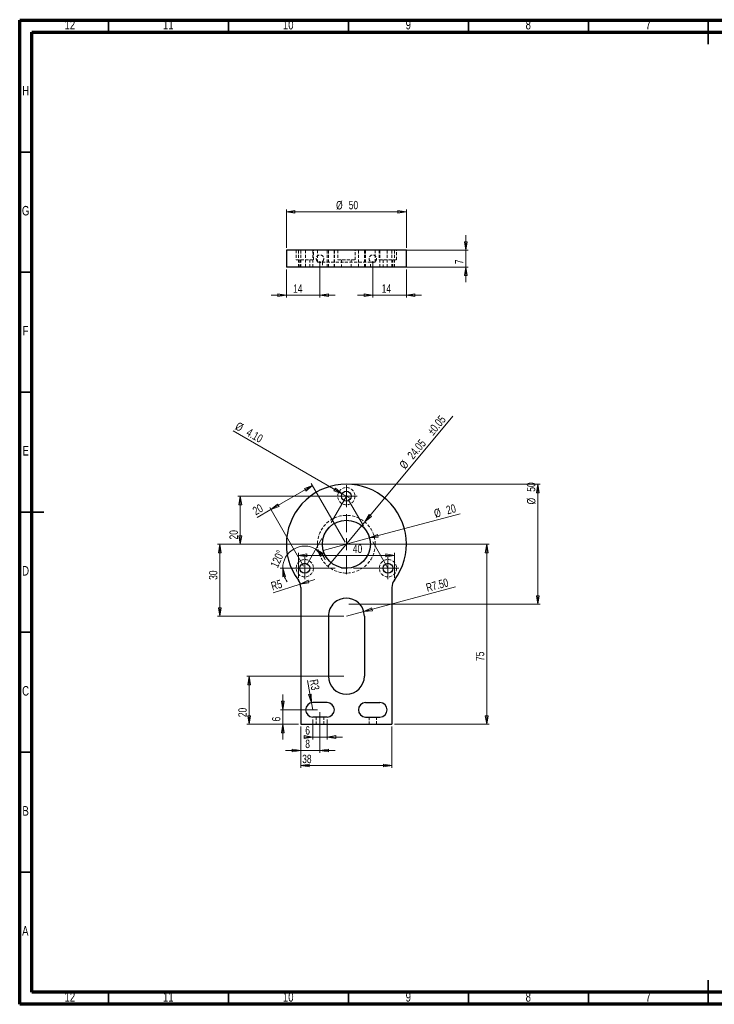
# Model space of a CAD drawing. Header units: millimetres. Extents: x 15 to 601, y 5 to 415.
# Tile 1 of 2: x 15 to 304, y 5 to 415. Entities that reach past the tile are written whole.
import ezdxf

# ---------------------------------------------------------------- set-up
doc = ezdxf.new("R2010")
doc.units = ezdxf.units.MM
doc.linetypes.add('CENTERX2', pattern=[20.32, 12.7, -2.54, 2.54, -2.54])
doc.linetypes.add('HIDDEN', pattern=[1.905, 1.27, -0.635])
doc.styles.add('SLDTEXTSTYLE2', font='TXT', dxfattribs={"width": 0.75})
doc.dimstyles.new('SLDDIMSTYLE0', dxfattribs={"dimtxt": 3.5, "dimasz": 3.556, "dimexe": 0, "dimexo": 0.0625, "dimgap": 0.875, "dimtad": 1, "dimdec": 4, "dimzin": 12, "dimdsep": 46, "dimtxsty": 'SLDTEXTSTYLE2', "dimblk1": 'CLOSED', "dimblk2": 'CLOSED', "dimsah": 1, "dimcen": 0.09, "dimazin": 3, "dimtfac": 1, "dimtofl": 0, "dimtmove": 0, "dimatfit": 3, "dimldrblk": 'CLOSED', "dimfxl": 1, "dimfrac": 2, "dimtolj": 1, "dimtzin": 12, "dimarcsym": 0})
doc.dimstyles.new('SLDDIMSTYLE1', dxfattribs={"dimtxt": 3.5, "dimasz": 3.556, "dimexe": 0, "dimexo": 0.0625, "dimgap": 0.875, "dimtad": 1, "dimrnd": 1e-09, "dimzin": 12, "dimdsep": 46, "dimtxsty": 'SLDTEXTSTYLE2', "dimblk1": 'CLOSED', "dimblk2": 'CLOSED', "dimsah": 1, "dimcen": 0.09, "dimadec": 0, "dimazin": 3, "dimtfac": 1, "dimtofl": 0, "dimtmove": 0, "dimatfit": 3, "dimldrblk": 'CLOSED', "dimfxl": 1, "dimfrac": 2, "dimtolj": 1, "dimtzin": 12, "dimarcsym": 0})
doc.dimstyles.new('SLDDIMSTYLE2', dxfattribs={"dimtxt": 3.5, "dimasz": 3.556, "dimexe": 0, "dimexo": 0.0625, "dimgap": 0.875, "dimtad": 1, "dimrnd": 1e-09, "dimzin": 12, "dimdsep": 46, "dimtxsty": 'SLDTEXTSTYLE2', "dimblk1": 'NONE', "dimblk2": 'CLOSED', "dimsah": 1, "dimcen": 0, "dimadec": 0, "dimazin": 3, "dimtfac": 1, "dimtmove": 0, "dimatfit": 3, "dimldrblk": 'NONE', "dimfxl": 1, "dimfrac": 2, "dimtolj": 1, "dimtzin": 12, "dimarcsym": 0})
doc.dimstyles.new('SLDDIMSTYLE3', dxfattribs={"dimtxt": 3.5, "dimasz": 3.556, "dimexe": 0, "dimexo": 0.0625, "dimgap": 0.875, "dimtad": 1, "dimrnd": 1e-09, "dimzin": 4, "dimdsep": 46, "dimtxsty": 'SLDTEXTSTYLE2', "dimblk1": 'CLOSED', "dimblk2": 'CLOSED', "dimsah": 1, "dimcen": 0, "dimadec": 0, "dimazin": 1, "dimtfac": 1, "dimtofl": 0, "dimtmove": 0, "dimatfit": 3, "dimldrblk": 'CLOSED', "dimfxl": 1, "dimfrac": 2, "dimtolj": 1, "dimtzin": 12, "dimarcsym": 0})
doc.dimstyles.new('SLDDIMSTYLE4', dxfattribs={"dimtxt": 3.5, "dimasz": 3.556, "dimexe": 0, "dimexo": 0.0625, "dimgap": 0.875, "dimtad": 1, "dimrnd": 1e-09, "dimzin": 4, "dimdsep": 46, "dimtxsty": 'SLDTEXTSTYLE2', "dimblk1": 'NONE', "dimblk2": 'CLOSED', "dimsah": 1, "dimcen": 0, "dimadec": 0, "dimazin": 1, "dimtfac": 1, "dimtmove": 0, "dimatfit": 3, "dimldrblk": 'NONE', "dimfxl": 1, "dimfrac": 2, "dimtolj": 1, "dimtzin": 12, "dimarcsym": 0})
doc.dimstyles.new('SLDDIMSTYLE5', dxfattribs={"dimtxt": 3.5, "dimasz": 3.556, "dimexe": 0, "dimexo": 0.0625, "dimgap": 0.875, "dimtad": 1, "dimrnd": 1e-09, "dimzin": 12, "dimdsep": 46, "dimtxsty": 'SLDTEXTSTYLE2', "dimblk1": 'CLOSED', "dimblk2": 'CLOSED', "dimsah": 1, "dimcen": 0.09, "dimadec": 0, "dimazin": 3, "dimtfac": 1, "dimtmove": 0, "dimatfit": 0, "dimldrblk": 'CLOSED', "dimfxl": 1, "dimfrac": 2, "dimtolj": 1, "dimtzin": 12, "dimarcsym": 0})
doc.dimstyles.new('SLDDIMSTYLE6', dxfattribs={"dimtxt": 3.5, "dimasz": 3.556, "dimexe": 0, "dimexo": 0.0625, "dimgap": 0.875, "dimtad": 1, "dimrnd": 1e-09, "dimzin": 12, "dimdsep": 46, "dimtxsty": 'SLDTEXTSTYLE2', "dimblk1": 'CLOSED', "dimblk2": 'CLOSED', "dimsah": 1, "dimcen": 0, "dimadec": 0, "dimazin": 3, "dimtfac": 1, "dimtofl": 0, "dimtmove": 1, "dimatfit": 3, "dimldrblk": 'CLOSED', "dimfxl": 1, "dimfrac": 2, "dimtolj": 1, "dimtzin": 12, "dimarcsym": 0})
doc.dimstyles.new('SLDDIMSTYLE7', dxfattribs={"dimtxt": 3.5, "dimasz": 3.556, "dimexe": 0, "dimexo": 0.0625, "dimgap": 0.875, "dimtad": 1, "dimrnd": 1e-09, "dimzin": 12, "dimdsep": 46, "dimtxsty": 'SLDTEXTSTYLE2', "dimblk1": 'CLOSED', "dimblk2": 'CLOSED', "dimsah": 1, "dimcen": 0, "dimadec": 0, "dimazin": 3, "dimtfac": 1, "dimtofl": 0, "dimtmove": 0, "dimatfit": 3, "dimldrblk": 'CLOSED', "dimfxl": 1, "dimfrac": 2, "dimtolj": 1, "dimtzin": 12, "dimarcsym": 0})
doc.dimstyles.new('SLDDIMSTYLE8', dxfattribs={"dimtxt": 3.5, "dimasz": 3.556, "dimexe": 0, "dimexo": 0.0625, "dimgap": 0.875, "dimtad": 1, "dimrnd": 1e-09, "dimzin": 12, "dimdsep": 46, "dimtxsty": 'SLDTEXTSTYLE2', "dimblk1": 'NONE', "dimblk2": 'CLOSED', "dimsah": 1, "dimcen": 0, "dimadec": 0, "dimazin": 3, "dimtol": 1, "dimtp": 0.05, "dimtm": 0.05, "dimtfac": 1, "dimtmove": 0, "dimatfit": 3, "dimldrblk": 'NONE', "dimfxl": 1, "dimfrac": 2, "dimtolj": 1, "dimarcsym": 0})

# ---------------------------------------------------------------- blocks, each defined once
blk = doc.blocks.new('_Closed')
at = {"color": 0, "linetype": 'ByBlock', "lineweight": -2}
for p, q in [((-1, 0.166667), (0, 0)), ((-1, 0.166667), (-1, -0.166667)), ((0, 0), (-1, -0.166667)), ((0, 0), (-1, 0))]:
    blk.add_line(p, q, dxfattribs=at)
blk = doc.blocks.new('_D')
at = {"color": 7, "linetype": 'Continuous', "lineweight": 18}
blk.add_line((132.83, 186.65), (123.61, 186.65), dxfattribs=at)
for start, end in [(60, 180), (22.2239, 60), (180, 217.7761)]:
    blk.add_arc((133.83, 186.65), 9.22, start, end, dxfattribs=at)
at = {"color": 7, "linetype": 'Continuous', "lineweight": 18, "xscale": 3.556, "yscale": 3.556}
for p, rotation in [((138.44, 194.63), 139.4518920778), ((124.61, 186.65), 100.5481079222)]:
    blk.add_blockref('_Closed', p, dxfattribs=dict(at, rotation=rotation))
at = {"color": 7, "linetype": 'Continuous', "lineweight": 18, "insert": (119.34, 187.95), "char_height": 3.5, "attachment_point": 1, "rotation": 65.5674, "style": 'SLDTEXTSTYLE2'}
blk.add_mtext('120°', dxfattribs=at)
blk = doc.blocks.new('_D_1')
at = {"color": 7, "linetype": 'Continuous', "lineweight": 18}
for p, q in [((132.15, 120.65), (132.15, 103.46)), ((170.15, 120.65), (170.15, 103.46)), ((132.15, 104.46), (170.15, 104.46))]:
    blk.add_line(p, q, dxfattribs=at)
at = {"color": 7, "linetype": 'Continuous', "lineweight": 18, "xscale": 3.556, "yscale": 3.556, "rotation": 180}
blk.add_blockref('_Closed', (132.15, 104.46, 0.1), dxfattribs=at)
at = {"color": 7, "linetype": 'Continuous', "lineweight": 18, "xscale": 3.556, "yscale": 3.556}
blk.add_blockref('_Closed', (170.15, 104.46, 0.1), dxfattribs=at)
at = {"color": 7, "linetype": 'Continuous', "lineweight": 18, "insert": (132.74, 108.97), "char_height": 3.5, "attachment_point": 1, "style": 'SLDTEXTSTYLE2'}
blk.add_mtext('38', dxfattribs=at)
blk = doc.blocks.new('_D_2')
at = {"color": 7, "linetype": 'Continuous', "lineweight": 18}
for p, q in [((152.15, 221.65), (231.95, 221.65)), ((230.95, 171.65), (230.95, 221.65)), ((152.15, 171.65), (231.95, 171.65))]:
    blk.add_line(p, q, dxfattribs=at)
at = {"color": 7, "linetype": 'Continuous', "lineweight": 18, "xscale": 3.556, "yscale": 3.556}
for p, rotation in [((230.95, 221.65, 0.1), 90), ((230.95, 171.65, 0.1), 270)]:
    blk.add_blockref('_Closed', p, dxfattribs=dict(at, rotation=rotation))
at = {"color": 7, "linetype": 'Continuous', "lineweight": 18, "char_height": 3.5, "attachment_point": 1, "rotation": 90, "style": 'SLDTEXTSTYLE2'}
for s, insert in [('50', (226.39, 218.51)), ('%%c', (226.44, 213.23))]:
    blk.add_mtext(s, dxfattribs=dict(at, insert=insert))
blk = doc.blocks.new('_D_3')
at = {"color": 7, "linetype": 'Continuous', "lineweight": 18}
for p, q in [((131.15, 182.65), (131.15, 193)), ((171.15, 182.65), (171.15, 193)), ((131.15, 192), (171.15, 192))]:
    blk.add_line(p, q, dxfattribs=at)
at = {"color": 7, "linetype": 'Continuous', "lineweight": 18, "xscale": 3.556, "yscale": 3.556, "rotation": 180}
blk.add_blockref('_Closed', (131.15, 192, 0.1), dxfattribs=at)
at = {"color": 7, "linetype": 'Continuous', "lineweight": 18, "xscale": 3.556, "yscale": 3.556}
blk.add_blockref('_Closed', (171.15, 192, 0.1), dxfattribs=at)
at = {"color": 7, "linetype": 'Continuous', "lineweight": 18, "insert": (153.84, 196.51), "char_height": 3.5, "attachment_point": 1, "style": 'SLDTEXTSTYLE2'}
blk.add_mtext('40', dxfattribs=at)
blk = doc.blocks.new('_D_4')
at = {"color": 7, "linetype": 'Continuous', "lineweight": 18}
for q in [(198.6, 209.37), (141.49, 194.06)]:
    blk.add_line((160.81, 199.24), q, dxfattribs=at)
at = {"color": 7, "linetype": 'Continuous', "lineweight": 18, "xscale": 3.556, "yscale": 3.556, "rotation": 195}
blk.add_blockref('_Closed', (160.81, 199.24, 0.1), dxfattribs=at)
at = {"color": 7, "linetype": 'Continuous', "lineweight": 18, "char_height": 3.5, "attachment_point": 1, "rotation": 15, "style": 'SLDTEXTSTYLE2'}
for s, insert in [('20', (192.42, 212.43)), ('%%c', (187.33, 211.01))]:
    blk.add_mtext(s, dxfattribs=dict(at, insert=insert))
blk = doc.blocks.new('_None')
blk = doc.blocks.new('_D_5')
at = {"color": 7, "linetype": 'Continuous', "lineweight": 18}
for q in [(196.66, 178.85), (151.15, 166.65)]:
    blk.add_line((158.39, 168.59), q, dxfattribs=at)
at = {"color": 7, "linetype": 'Continuous', "lineweight": 18, "xscale": 3.556, "yscale": 3.556, "rotation": 195}
blk.add_blockref('_Closed', (158.39, 168.59, 0.1), dxfattribs=at)
at = {"color": 7, "linetype": 'Continuous', "lineweight": 18, "insert": (184.02, 180.12), "char_height": 3.5, "attachment_point": 1, "rotation": 15, "style": 'SLDTEXTSTYLE2'}
blk.add_mtext('R7.50', dxfattribs=at)
blk = doc.blocks.new('_D_6')
at = {"color": 7, "linetype": 'Continuous', "lineweight": 18}
for p, q in [((152.15, 196.65), (210.62, 196.65)), ((209.62, 196.65), (209.62, 121.65)), ((171.15, 121.65), (210.62, 121.65))]:
    blk.add_line(p, q, dxfattribs=at)
at = {"color": 7, "linetype": 'Continuous', "lineweight": 18, "xscale": 3.556, "yscale": 3.556}
for p, rotation in [((209.62, 196.65, 0.1), 90), ((209.62, 121.65, 0.1), 270)]:
    blk.add_blockref('_Closed', p, dxfattribs=dict(at, rotation=rotation))
at = {"color": 7, "linetype": 'Continuous', "lineweight": 18, "insert": (205.11, 147.99), "char_height": 3.5, "attachment_point": 1, "rotation": 90, "style": 'SLDTEXTSTYLE2'}
blk.add_mtext('75', dxfattribs=at)
blk = doc.blocks.new('_D_7')
at = {"color": 7, "linetype": 'Continuous', "lineweight": 18}
for q in [(103.99, 243.88), (152.93, 215.63)]:
    blk.add_line((149.37, 217.68), q, dxfattribs=at)
at = {"color": 7, "linetype": 'Continuous', "lineweight": 18, "xscale": 3.556, "yscale": 3.556, "rotation": 330}
blk.add_blockref('_Closed', (149.37, 217.68, 0.1), dxfattribs=at)
at = {"color": 7, "linetype": 'Continuous', "lineweight": 18, "char_height": 3.5, "attachment_point": 1, "rotation": 330, "style": 'SLDTEXTSTYLE2'}
for s, insert in [('%%c', (106.25, 247.78)), ('4.10', (110.85, 245.19))]:
    blk.add_mtext(s, dxfattribs=dict(at, insert=insert))
blk = doc.blocks.new('_D_8')
at = {"color": 7, "linetype": 'Continuous', "lineweight": 18}
for p, q in [((150.15, 216.65), (105.93, 216.65)), ((106.93, 216.65), (106.93, 196.65)), ((150.15, 196.65), (105.93, 196.65))]:
    blk.add_line(p, q, dxfattribs=at)
at = {"color": 7, "linetype": 'Continuous', "lineweight": 18, "xscale": 3.556, "yscale": 3.556}
for p, rotation in [((106.93, 216.65, 0.1), 90), ((106.93, 196.65, 0.1), 270)]:
    blk.add_blockref('_Closed', p, dxfattribs=dict(at, rotation=rotation))
at = {"color": 7, "linetype": 'Continuous', "lineweight": 18, "insert": (102.42, 198.62), "char_height": 3.5, "attachment_point": 1, "rotation": 90, "style": 'SLDTEXTSTYLE2'}
blk.add_mtext('20', dxfattribs=at)
blk = doc.blocks.new('_D_9')
at = {"color": 7, "linetype": 'Continuous', "lineweight": 18}
for q in [(138.01, 181.95), (120.63, 176.41)]:
    blk.add_line((131.96, 180.02), q, dxfattribs=at)
at = {"color": 7, "linetype": 'Continuous', "lineweight": 18, "xscale": 3.556, "yscale": 3.556, "rotation": 197.6849490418}
blk.add_blockref('_Closed', (131.96, 180.02, 0.1), dxfattribs=at)
at = {"color": 7, "linetype": 'Continuous', "lineweight": 18, "insert": (119.4, 180.75), "char_height": 3.5, "attachment_point": 1, "rotation": 15.8927, "style": 'SLDTEXTSTYLE2'}
blk.add_mtext('R5', dxfattribs=at)
blk = doc.blocks.new('_D_10')
at = {"color": 7, "linetype": 'Continuous', "lineweight": 18}
for p, q in [((150.15, 196.65), (97.4, 196.65)), ((98.4, 166.65), (98.4, 196.65)), ((150.15, 166.65), (97.4, 166.65))]:
    blk.add_line(p, q, dxfattribs=at)
at = {"color": 7, "linetype": 'Continuous', "lineweight": 18, "xscale": 3.556, "yscale": 3.556}
for p, rotation in [((98.4, 196.65, 0.1), 90), ((98.4, 166.65, 0.1), 270)]:
    blk.add_blockref('_Closed', p, dxfattribs=dict(at, rotation=rotation))
at = {"color": 7, "linetype": 'Continuous', "lineweight": 18, "insert": (93.88, 181.8), "char_height": 3.5, "attachment_point": 1, "rotation": 90, "style": 'SLDTEXTSTYLE2'}
blk.add_mtext('30', dxfattribs=at)
blk = doc.blocks.new('_D_11')
at = {"color": 7, "linetype": 'Continuous', "lineweight": 18}
for p, q in [((150.15, 141.65), (109.62, 141.65)), ((110.62, 141.65), (110.62, 121.65)), ((131.15, 121.65), (109.62, 121.65))]:
    blk.add_line(p, q, dxfattribs=at)
at = {"color": 7, "linetype": 'Continuous', "lineweight": 18, "xscale": 3.556, "yscale": 3.556}
for p, rotation in [((110.62, 141.65, 0.1), 90), ((110.62, 121.65, 0.1), 270)]:
    blk.add_blockref('_Closed', p, dxfattribs=dict(at, rotation=rotation))
at = {"color": 7, "linetype": 'Continuous', "lineweight": 18, "insert": (106.11, 124.6), "char_height": 3.5, "attachment_point": 1, "rotation": 90, "style": 'SLDTEXTSTYLE2'}
blk.add_mtext('20', dxfattribs=at)
blk = doc.blocks.new('_D_12')
at = {"color": 7, "linetype": 'Continuous', "lineweight": 18}
for q in [(134.9, 139.83), (137.15, 127.65)]:
    blk.add_line((136.61, 130.6), q, dxfattribs=at)
at = {"color": 7, "linetype": 'Continuous', "lineweight": 18, "xscale": 3.556, "yscale": 3.556, "rotation": 280.4627348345}
blk.add_blockref('_Closed', (136.61, 130.6, 0.1), dxfattribs=at)
at = {"color": 7, "linetype": 'Continuous', "lineweight": 18, "insert": (139.24, 140.63), "char_height": 3.5, "attachment_point": 1, "rotation": 280.4627, "style": 'SLDTEXTSTYLE2'}
blk.add_mtext('R3', dxfattribs=at)
blk = doc.blocks.new('_D_13')
at = {"color": 7, "linetype": 'Continuous', "lineweight": 18}
for p, q in [((124.64, 127.65), (124.64, 134)), ((139.15, 127.65), (123.64, 127.65)), ((124.64, 127.65), (124.64, 121.65)), ((131.15, 121.65), (123.64, 121.65)), ((124.64, 121.65), (124.64, 115.3))]:
    blk.add_line(p, q, dxfattribs=at)
at = {"color": 7, "linetype": 'Continuous', "lineweight": 18, "xscale": 3.556, "yscale": 3.556}
for p, rotation in [((124.64, 127.65, 0.1), 270), ((124.64, 121.65, 0.1), 90)]:
    blk.add_blockref('_Closed', p, dxfattribs=dict(at, rotation=rotation))
at = {"color": 7, "linetype": 'Continuous', "lineweight": 18, "insert": (120.13, 122.81), "char_height": 3.5, "attachment_point": 1, "rotation": 90, "style": 'SLDTEXTSTYLE2'}
blk.add_mtext('6', dxfattribs=at)
blk = doc.blocks.new('_D_14')
at = {"color": 7, "linetype": 'Continuous', "lineweight": 18}
for p, q in [((140.15, 126.65), (140.15, 109.72)), ((132.15, 120.65), (132.15, 109.72)), ((132.15, 110.72), (125.8, 110.72)), ((140.15, 110.72), (132.15, 110.72)), ((140.15, 110.72), (146.5, 110.72))]:
    blk.add_line(p, q, dxfattribs=at)
at = {"color": 7, "linetype": 'Continuous', "lineweight": 18, "xscale": 3.556, "yscale": 3.556}
blk.add_blockref('_Closed', (132.15, 110.72, 0.1), dxfattribs=at)
at = {"color": 7, "linetype": 'Continuous', "lineweight": 18, "xscale": 3.556, "yscale": 3.556, "rotation": 180}
blk.add_blockref('_Closed', (140.15, 110.72, 0.1), dxfattribs=at)
at = {"color": 7, "linetype": 'Continuous', "lineweight": 18, "insert": (134.03, 115.23), "char_height": 3.5, "attachment_point": 1, "style": 'SLDTEXTSTYLE2'}
blk.add_mtext('8', dxfattribs=at)
blk = doc.blocks.new('_D_15')
at = {"color": 7, "linetype": 'Continuous', "lineweight": 18}
for p, q in [((137.15, 123.65), (137.15, 115.33)), ((143.15, 123.65), (143.15, 115.33)), ((137.15, 116.33), (134.03, 116.33)), ((143.15, 116.33), (137.15, 116.33)), ((143.15, 116.33), (149.5, 116.33))]:
    blk.add_line(p, q, dxfattribs=at)
at = {"color": 7, "linetype": 'Continuous', "lineweight": 18, "xscale": 3.556, "yscale": 3.556}
blk.add_blockref('_Closed', (137.15, 116.33, 0.1), dxfattribs=at)
at = {"color": 7, "linetype": 'Continuous', "lineweight": 18, "xscale": 3.556, "yscale": 3.556, "rotation": 180}
blk.add_blockref('_Closed', (143.15, 116.33, 0.1), dxfattribs=at)
at = {"color": 7, "linetype": 'Continuous', "lineweight": 18, "insert": (134.03, 120.84), "char_height": 3.5, "attachment_point": 1, "style": 'SLDTEXTSTYLE2'}
blk.add_mtext('6', dxfattribs=at)
blk = doc.blocks.new('_D_16')
at = {"color": 7, "linetype": 'Continuous', "lineweight": 18}
for q in [(195.48, 249.93), (143.46, 187.41)]:
    blk.add_line((158.84, 205.9), q, dxfattribs=at)
at = {"color": 7, "linetype": 'Continuous', "lineweight": 18, "xscale": 3.556, "yscale": 3.556, "rotation": 230.2368543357}
blk.add_blockref('_Closed', (158.84, 205.9), dxfattribs=at)
at = {"color": 7, "linetype": 'Continuous', "lineweight": 18, "char_height": 3.5, "attachment_point": 1, "rotation": 50.2369, "style": 'SLDTEXTSTYLE2'}
for s, insert in [('±0.05', (184.56, 243.93)), ('24.05', (176.27, 233.98)), ('%%c', (172.94, 229.89))]:
    blk.add_mtext(s, dxfattribs=dict(at, insert=insert))
blk = doc.blocks.new('_D_17')
at = {"color": 7, "linetype": 'Continuous', "lineweight": 18}
for p, q in [((150.65, 197.52), (136.54, 221.96)), ((119.72, 211.09), (137.04, 221.09)), ((119.72, 211.09), (113.91, 207.74)), ((133.33, 187.52), (119.22, 211.96))]:
    blk.add_line(p, q, dxfattribs=at)
at = {"color": 7, "linetype": 'Continuous', "lineweight": 18, "xscale": 3.556, "yscale": 3.556}
for p, rotation in [((137.04, 221.09), 30), ((119.72, 211.09), 210)]:
    blk.add_blockref('_Closed', p, dxfattribs=dict(at, rotation=rotation))
at = {"color": 7, "linetype": 'Continuous', "lineweight": 18, "insert": (111.65, 211.65), "char_height": 3.5, "attachment_point": 1, "rotation": 30, "style": 'SLDTEXTSTYLE2'}
blk.add_mtext('20', dxfattribs=at)
blk = doc.blocks.new('SW_CENTERMARKSYMBOL_0')
at = {"color": 0, "linetype": 'Continuous', "lineweight": 0}
for p, q in [((0, 2.5), (0, 4.55)), ((-2.5, 0), (-4.55, 0)), ((0, 0), (-2.5, 0)), ((0, 0), (0, 2.5)), ((0, 0), (0, -2.5)), ((0, 0), (2.5, 0)), ((2.5, 0), (4.55, 0)), ((0, -2.5), (0, -4.55))]:
    blk.add_line(p, q, dxfattribs=at)
blk = doc.blocks.new('SW_CENTERMARKSYMBOL_1')
at = {"color": 0, "linetype": 'Continuous', "lineweight": 0}
for p, q in [((0, 2.5), (0, 4.55)), ((-2.5, 0), (-4.55, 0)), ((0, 0), (-2.5, 0)), ((0, 0), (0, 2.5)), ((0, 0), (0, -2.5)), ((0, 0), (2.5, 0)), ((2.5, 0), (4.55, 0)), ((0, -2.5), (0, -4.55))]:
    blk.add_line(p, q, dxfattribs=at)
blk = doc.blocks.new('SW_CENTERMARKSYMBOL_2')
at = {"color": 0, "linetype": 'Continuous', "lineweight": 0}
for p, q in [((0, 2.5), (0, 4.55)), ((-2.5, 0), (-4.55, 0)), ((0, 0), (-2.5, 0)), ((0, 0), (0, 2.5)), ((0, 0), (0, -2.5)), ((0, 0), (2.5, 0)), ((2.5, 0), (4.55, 0)), ((0, -2.5), (0, -4.55))]:
    blk.add_line(p, q, dxfattribs=at)
blk = doc.blocks.new('SW_CENTERMARKSYMBOL_3')
at = {"color": 0, "linetype": 'Continuous', "lineweight": 0}
for p, q in [((0, 5), (0, 12.5)), ((-5, 0), (-12.5, 0)), ((0, 0), (-2.5, 0)), ((0, 0), (0, 2.5)), ((0, 0), (0, -2.5)), ((0, 0), (2.5, 0)), ((5, 0), (12.5, 0)), ((0, -5), (0, -12.5))]:
    blk.add_line(p, q, dxfattribs=at)
blk = doc.blocks.new('_D_18')
at = {"color": 7, "linetype": 'Continuous', "lineweight": 18}
for p, q in [((200.93, 319.09), (200.93, 325.44)), ((172.15, 319.09), (201.93, 319.09)), ((200.93, 319.09), (200.93, 312.09)), ((172.15, 312.09), (201.93, 312.09)), ((200.93, 312.09), (200.93, 305.74))]:
    blk.add_line(p, q, dxfattribs=at)
at = {"color": 7, "linetype": 'Continuous', "lineweight": 18, "xscale": 3.556, "yscale": 3.556}
for p, rotation in [((200.93, 319.09, 10.1), 270), ((200.93, 312.09, 10.1), 90)]:
    blk.add_blockref('_Closed', p, dxfattribs=dict(at, rotation=rotation))
at = {"color": 7, "linetype": 'Continuous', "lineweight": 18, "insert": (196.42, 313.3), "char_height": 3.5, "attachment_point": 1, "rotation": 90, "style": 'SLDTEXTSTYLE2'}
blk.add_mtext('7', dxfattribs=at)
blk = doc.blocks.new('_D_19')
at = {"color": 7, "linetype": 'Continuous', "lineweight": 18}
for p, q in [((126.15, 320.09), (126.15, 336.09)), ((126.15, 335.09), (176.15, 335.09)), ((176.15, 320.09), (176.15, 336.09))]:
    blk.add_line(p, q, dxfattribs=at)
at = {"color": 7, "linetype": 'Continuous', "lineweight": 18, "xscale": 3.556, "yscale": 3.556, "rotation": 180}
blk.add_blockref('_Closed', (126.15, 335.09, -50), dxfattribs=at)
at = {"color": 7, "linetype": 'Continuous', "lineweight": 18, "xscale": 3.556, "yscale": 3.556}
blk.add_blockref('_Closed', (176.15, 335.09, -50), dxfattribs=at)
at = {"color": 7, "linetype": 'Continuous', "lineweight": 18, "char_height": 3.5, "attachment_point": 1, "style": 'SLDTEXTSTYLE2'}
for s, insert in [('%%c', (146.86, 339.6)), ('50', (152.14, 339.66))]:
    blk.add_mtext(s, dxfattribs=dict(at, insert=insert))
blk = doc.blocks.new('_D_20')
at = {"color": 7, "linetype": 'Continuous', "lineweight": 18}
for p, q in [((140.15, 314.59), (140.15, 299.37)), ((126.15, 311.09), (126.15, 299.37)), ((126.15, 300.37), (119.8, 300.37)), ((140.15, 300.37), (126.15, 300.37)), ((140.15, 300.37), (146.5, 300.37))]:
    blk.add_line(p, q, dxfattribs=at)
at = {"color": 7, "linetype": 'Continuous', "lineweight": 18, "xscale": 3.556, "yscale": 3.556}
blk.add_blockref('_Closed', (126.15, 300.37, -50), dxfattribs=at)
at = {"color": 7, "linetype": 'Continuous', "lineweight": 18, "xscale": 3.556, "yscale": 3.556, "rotation": 180}
blk.add_blockref('_Closed', (140.15, 300.37, -50), dxfattribs=at)
at = {"color": 7, "linetype": 'Continuous', "lineweight": 18, "insert": (128.96, 304.88), "char_height": 3.5, "attachment_point": 1, "style": 'SLDTEXTSTYLE2'}
blk.add_mtext('14', dxfattribs=at)
blk = doc.blocks.new('_D_21')
at = {"color": 7, "linetype": 'Continuous', "lineweight": 18}
for p, q in [((162.15, 314.59), (162.15, 299.37)), ((176.15, 311.09), (176.15, 299.37)), ((162.15, 300.37), (155.8, 300.37)), ((162.15, 300.37), (176.15, 300.37)), ((176.15, 300.37), (182.5, 300.37))]:
    blk.add_line(p, q, dxfattribs=at)
at = {"color": 7, "linetype": 'Continuous', "lineweight": 18, "xscale": 3.556, "yscale": 3.556}
blk.add_blockref('_Closed', (162.15, 300.37, -50), dxfattribs=at)
at = {"color": 7, "linetype": 'Continuous', "lineweight": 18, "xscale": 3.556, "yscale": 3.556, "rotation": 180}
blk.add_blockref('_Closed', (176.15, 300.37, -50), dxfattribs=at)
at = {"color": 7, "linetype": 'Continuous', "lineweight": 18, "insert": (165.87, 304.88), "char_height": 3.5, "attachment_point": 1, "style": 'SLDTEXTSTYLE2'}
blk.add_mtext('14', dxfattribs=at)

msp = doc.modelspace()

# ---------------------------------------------------------------- linework, layer by layer
at = {"color": 7, "linetype": 'Continuous', "lineweight": 70}
for p, q in [((15, 5), (15, 415)), ((15, 415), (589, 415)), ((20, 10), (20, 410)), ((20, 410), (584, 410)), ((584, 10), (20, 10)), ((589, 5), (15, 5))]:
    msp.add_line(p, q, dxfattribs=at)
at = {"color": 7, "linetype": 'Continuous', "lineweight": 35}
for p, q in [((52, 410), (52, 415)), ((102, 410), (102, 415)), ((152, 410), (152, 415)), ((202, 410), (202, 415)), ((252, 410), (252, 415)), ((302, 415.001), (302, 404.999)), ((302, 410), (302, 415)), ((20, 360), (15, 360)), ((20, 310), (15, 310)), ((20, 260), (15, 260)), ((14.999, 210), (25.001, 210)), ((20, 210), (15, 210)), ((20, 160), (15, 160)), ((20, 110), (15, 110)), ((20, 60), (15, 60)), ((302, 4.999), (302, 15.001)), ((52, 10), (52, 5)), ((102, 10), (102, 5)), ((152, 10), (152, 5)), ((202, 10), (202, 5)), ((252, 10), (252, 5)), ((302, 10), (302, 5))]:
    msp.add_line(p, q, dxfattribs=at)
at = {"color": 7, "linetype": 'Continuous', "lineweight": 25}
for p, q in [((126.14998, 319.09), (126.14998, 312.09)), ((176.14998, 319.09), (126.14998, 319.09)), ((176.14998, 312.09), (176.14998, 319.09)), ((176.14998, 312.09), (126.14998, 312.09)), ((132.14998, 178.65247), (132.14998, 121.65247)), ((170.14998, 178.65247), (170.14998, 121.65247)), ((143.64998, 166.65247), (143.64998, 141.65247)), ((158.64998, 166.65247), (158.64998, 141.65247)), ((143.14998, 130.65247), (137.14998, 130.65247)), ((159.14998, 130.65247), (165.14998, 130.65247)), ((143.14998, 124.65247), (137.14998, 124.65247)), ((159.14998, 124.65247), (165.14998, 124.65247)), ((132.14998, 121.65247), (170.14998, 121.65247))]:
    msp.add_line(p, q, dxfattribs=at)
at = {"color": 7, "linetype": 'HIDDEN', "lineweight": 18}
for p, q in [((130.22947, 319.09), (130.22947, 315.09)), ((131.14998, 312.09), (131.14998, 319.09)), ((132.14998, 312.09), (132.14998, 319.09)), ((134.14998, 319.09), (134.14998, 312.09)), ((137.14998, 312.09), (137.14998, 319.09)), ((137.42947, 315.09), (137.42947, 319.09)), ((139.12498, 319.09), (139.12498, 314.09)), ((143.14998, 312.09), (143.14998, 319.09)), ((143.64998, 312.09), (143.64998, 319.09)), ((146.07352, 312.09), (146.07352, 319.09)), ((146.14998, 312.09), (146.14998, 319.09)), ((147.54998, 319.09), (147.54998, 315.09)), ((154.74998, 315.09), (154.74998, 319.09)), ((156.14998, 319.09), (156.14998, 312.09)), ((156.22644, 312.09), (156.22644, 319.09)), ((158.64998, 312.09), (158.64998, 319.09)), ((159.14998, 312.09), (159.14998, 319.09)), ((163.17498, 314.09), (163.17498, 319.09)), ((164.87049, 319.09), (164.87049, 315.09)), ((165.14998, 312.09), (165.14998, 319.09)), ((168.14998, 312.09), (168.14998, 319.09)), ((170.14998, 312.09), (170.14998, 319.09)), ((171.14998, 312.09), (171.14998, 319.09)), ((172.07049, 315.09), (172.07049, 319.09)), ((130.22947, 315.09), (137.42947, 315.09)), ((131.77947, 315.09), (131.77947, 312.09)), ((135.87947, 312.09), (135.87947, 315.09)), ((139.12498, 314.09), (163.17498, 314.09)), ((141.14998, 314.09), (141.14998, 312.09)), ((147.54998, 315.09), (154.74998, 315.09)), ((149.09998, 315.09), (149.09998, 312.09)), ((153.19998, 312.09), (153.19998, 315.09)), ((161.14998, 312.09), (161.14998, 314.09)), ((164.87049, 315.09), (172.07049, 315.09)), ((166.42049, 315.09), (166.42049, 312.09)), ((170.52049, 312.09), (170.52049, 315.09)), ((138.59998, 124.65247), (138.59998, 121.65247)), ((141.69998, 121.65247), (141.69998, 124.65247)), ((160.59998, 124.65247), (160.59998, 121.65247)), ((163.69998, 121.65247), (163.69998, 124.65247))]:
    msp.add_line(p, q, dxfattribs=at)
at = {"color": 7, "linetype": 'CENTERX2', "lineweight": 18}
for p, q in [((151.14998, 216.65247), (133.82947, 186.65247)), ((168.47049, 186.65247), (151.14998, 216.65247)), ((133.82947, 186.65247), (168.47049, 186.65247))]:
    msp.add_line(p, q, dxfattribs=at)
at = {"color": 7, "linetype": 'HIDDEN', "lineweight": 18}
for centre, radius in [((140.14998, 315.59), 1.55), ((162.14998, 315.59), 1.55), ((151.14998, 216.65247), 3.6), ((151.14998, 196.65247), 12.025), ((133.82947, 186.65247), 3.6), ((168.47049, 186.65247), 3.6)]:
    msp.add_circle(centre, radius, dxfattribs=at)
at = {"color": 7, "linetype": 'Continuous', "lineweight": 25}
for centre, radius in [((151.14998, 216.65247), 2.05), ((151.14998, 196.65247), 10), ((133.82947, 186.65247), 2.05), ((168.47049, 186.65247), 2.05)]:
    msp.add_circle(centre, radius, dxfattribs=at)
for centre, radius, start, end in [((151.14998, 196.65247), 25, 323.1301024, 216.8698976), ((127.14998, 178.65247), 5, 0, 36.8698976), ((175.14998, 178.65247), 5, 143.1301024, 180), ((151.14998, 166.65247), 7.5, 47.4011871, 132.5988129), ((151.14998, 166.65247), 7.5, 132.5988129, 180), ((151.14998, 166.65247), 7.5, 0, 47.4011871), ((151.14998, 141.65247), 7.5, 180, 0), ((137.14998, 127.65247), 3, 90, 270), ((143.14998, 127.65247), 3, 270, 90), ((159.14998, 127.65247), 3, 90, 270), ((165.14998, 127.65247), 3, 270, 90)]:
    msp.add_arc(centre, radius, start, end, dxfattribs=at)

# ---------------------------------------------------------------- block references
at = {"color": 7, "linetype": 'Continuous', "lineweight": 0}
for name, p in [('SW_CENTERMARKSYMBOL_0', (151.14998, 216.65247)), ('SW_CENTERMARKSYMBOL_3', (151.14998, 196.65247)), ('SW_CENTERMARKSYMBOL_2', (133.82947, 186.65247)), ('SW_CENTERMARKSYMBOL_1', (168.47049, 186.65247))]:
    msp.add_blockref(name, p, dxfattribs=at)

# ---------------------------------------------------------------- texts
at = {"color": 7, "linetype": 'Continuous', "lineweight": 0, "char_height": 3.96875, "attachment_point": 2, "style": 'SLDTEXTSTYLE2'}
for s, insert in [('12', (35.92007, 415.06015)), ('11', (76.92007, 415.06015)), ('10', (126.92007, 415.06015)), ('9', (176.96004, 415.06015)), ('8', (226.96004, 415.06015)), ('7', (276.96004, 415.06015)), ('H', (17.49035, 387.56015)), ('G', (17.48668, 337.56015)), ('F', (17.45774, 287.56015)), ('E', (17.50781, 237.56015)), ('D', (17.45269, 187.56015)), ('C', (17.45866, 137.56015)), ('B', (17.4706, 87.56015)), ('A', (17.33969, 37.56015)), ('12', (35.92007, 10.06015)), ('11', (76.92007, 10.06015)), ('10', (126.92007, 10.06015)), ('9', (176.96004, 10.06015)), ('8', (226.96004, 10.06015)), ('7', (276.96004, 10.06015))]:
    msp.add_mtext(s, dxfattribs=dict(at, insert=insert))

# ---------------------------------------------------------------- dimensions: what is measured, and where the dimension line sits
at = {"color": 7, "linetype": 'Continuous', "lineweight": 18}
dim = msp.add_linear_dim(base=(176.14998, 335.09), p1=(126.14998, 319.09), p2=(176.14998, 319.09), text='%%c<>', dimstyle='SLDDIMSTYLE1', dxfattribs=at)
dim.commit()
dim.dimension.update_dxf_attribs({"geometry": '_D_19', "text_midpoint": (152.08332, 335.09), "dimtype": 160})
for base, p1, p2, angle, dimstyle, picture, middle in [((198.14998, 312.09), (171.14998, 319.09), (171.14998, 312.09), 90, 'SLDDIMSTYLE5', '_D_18', (198.14998, 314.59501)), ((137.03847, 221.09432), (133.82947, 186.65247), (151.14998, 196.65247), 30, 'SLDDIMSTYLE1', '_D_17', (116.14998, 209.03434)), ((104.14998, 196.65247), (151.14998, 216.65247), (151.14998, 196.65247), 90, 'SLDDIMSTYLE5', '_D_8', (104.14998, 201.20517)), ((95.61842, 196.65247), (151.14998, 166.65247), (151.14998, 196.65247), 90, 'SLDDIMSTYLE1', '_D_10', (95.61842, 184.38725)), ((206.84019, 121.65247), (151.14998, 196.65247), (170.14998, 121.65247), 90, 'SLDDIMSTYLE1', '_D_6', (206.84019, 150.57225)), ((107.8439, 121.65247), (151.14998, 141.65247), (132.14998, 121.65247), 90, 'SLDDIMSTYLE5', '_D_11', (107.8439, 127.18359)), ((121.86222, 121.65247), (140.14998, 127.65247), (132.14998, 121.65247), 90, 'SLDDIMSTYLE5', '_D_13', (121.86222, 124.10366))]:
    dim = msp.add_linear_dim(base=base, p1=p1, p2=p2, angle=angle, dimstyle=dimstyle, dxfattribs=at)
    dim.commit()
    dim.dimension.update_dxf_attribs({"geometry": picture, "text_midpoint": middle, "dimtype": 160})
for base, p1, p2, dimstyle, picture, middle in [((126.14998, 300.36519), (140.14998, 315.59), (126.14998, 312.09), 'SLDDIMSTYLE5', '_D_20', (131.54887, 300.36519)), ((176.14998, 300.36519), (162.14998, 315.59), (176.14998, 312.09), 'SLDDIMSTYLE5', '_D_21', (168.46109, 300.36519)), ((171.14998, 194.77357), (131.14998, 181.65247), (171.14998, 181.65247), 'SLDDIMSTYLE1', '_D_3', (156.42916, 194.77357)), ((132.14998, 113.49623), (140.14998, 127.65247), (132.14998, 121.65247), 'SLDDIMSTYLE5', '_D_14', (135.32793, 113.49623)), ((137.14998, 119.10392), (143.14998, 124.65247), (137.14998, 124.65247), 'SLDDIMSTYLE5', '_D_15', (135.32793, 119.10392)), ((170.14998, 107.23739), (132.14998, 121.65247), (170.14998, 121.65247), 'SLDDIMSTYLE1', '_D_1', (135.32793, 107.23739))]:
    dim = msp.add_linear_dim(base=base, p1=p1, p2=p2, dimstyle=dimstyle, dxfattribs=at)
    dim.commit()
    dim.dimension.update_dxf_attribs({"geometry": picture, "text_midpoint": middle, "dimtype": 160})
for p1, p2, dimstyle, picture, middle in [((143.45861, 187.40891), (158.84136, 205.89603), 'SLDDIMSTYLE8', '_D_16', (185.98649, 238.51928)), ((152.92533, 215.62747), (149.37463, 217.67747), 'SLDDIMSTYLE4', '_D_7', (110.12732, 240.33693)), ((141.49072, 194.06428), (160.80924, 199.24066), 'SLDDIMSTYLE2', '_D_4', (193.63425, 208.03611))]:
    dim = msp.add_diameter_dim_2p(p1=p1, p2=p2, dimstyle=dimstyle, dxfattribs=at)
    dim.commit()
    dim.dimension.update_dxf_attribs({"geometry": picture, "text_midpoint": middle, "dimtype": 163})
dim = msp.add_linear_dim(base=(228.14998, 221.65247), p1=(151.14998, 171.65247), p2=(151.14998, 221.65247), angle=90, text='%%c<>', dimstyle='SLDDIMSTYLE1', dxfattribs=at)
dim.commit()
dim.dimension.update_dxf_attribs({"geometry": '_D_2', "text_midpoint": (228.14998, 218.45368), "dimtype": 160})
dim = msp.add_angular_dim_2l(base=(129.22077, 194.63498), line1=((151.14998, 216.65247), (133.82947, 186.65247)), line2=((168.47049, 186.65247), (133.82947, 186.65247)), dimstyle='SLDDIMSTYLE0', dxfattribs=at)
dim.commit()
dim.dimension.update_dxf_attribs({"geometry": '_D', "text_midpoint": (125.43751, 190.465), "dimtype": 162})
for center, mpoint, dimstyle, picture, middle in [((127.14998, 178.65247), (131.95886, 180.02166), 'SLDDIMSTYLE6', '_D_9', (122.5187, 177.33386)), ((151.14998, 166.65247), (158.39442, 168.59362), 'SLDDIMSTYLE3', '_D_5', (191.01344, 177.33386)), ((137.14998, 127.65247), (136.60519, 130.60259), 'SLDDIMSTYLE7', '_D_12', (135.32794, 137.5192))]:
    dim = msp.add_radius_dim(center=center, mpoint=mpoint, dimstyle=dimstyle, dxfattribs=at)
    dim.commit()
    dim.dimension.update_dxf_attribs({"geometry": picture, "text_midpoint": middle, "dimtype": 164})

doc.saveas('drawing.dxf')
